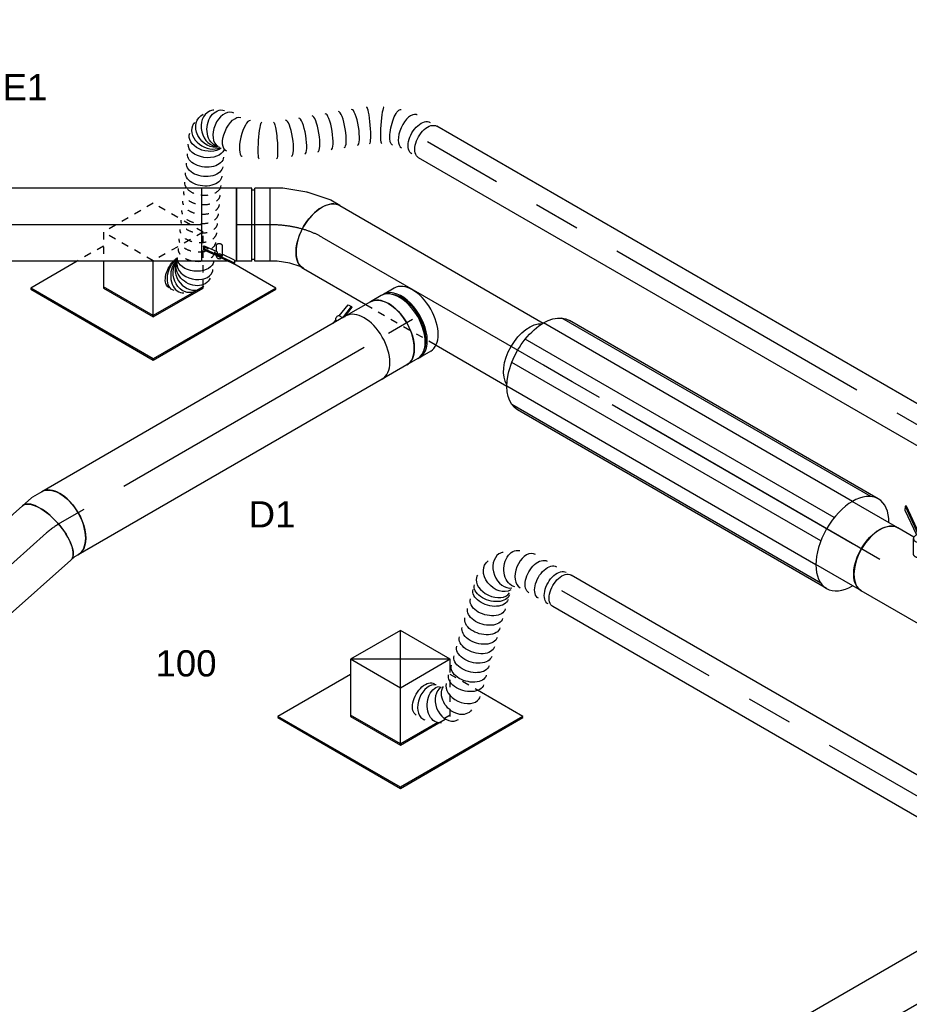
# Model space of a CAD drawing. Extents: x -132501 to 411300, y -42818 to 427495.
# Tile 125 of 256: x -10685 to -7630, y 72980 to 76358. Entities that reach past the tile are written whole.
import ezdxf
from ezdxf.enums import TextEntityAlignment as Align

# ---------------------------------------------------------------- set-up
doc = ezdxf.new("R2010")
doc.units = 0
doc.header["$LTSCALE"] = 50
doc.linetypes.add('CENTER2', pattern=[28.575, 19.05, -3.175, 3.175, -3.175])
doc.linetypes.add('STREEPJES', pattern=[0.1, 0.05, -0.05])
doc.layers.get('0').update_dxf_attribs({"linetype": 'CONTINUOUS'})
for name, color, linetype in [('WL570---_RETOUR', 112, 'CONTINUOUS'), ('WL570---_RETOUR_HL', 8, 'CONTINUOUS'), ('WL570---_RETOUR_RST', 2, 'CONTINUOUS'), ('WL570---_RETOUR_RST_HL', 1, 'CONTINUOUS'), ('WL570---_TOEVOER', 3, 'CONTINUOUS'), ('WL570---_TOEVOER_HL', 8, 'CONTINUOUS'), ('WL570---_TOEVOER_RST', 2, 'CONTINUOUS'), ('WL570---_TOEVOER_RST_HL', 1, 'CONTINUOUS'), ('WM570---_RETOUR_PR', 1, 'CONTINUOUS'), ('WM570---_RETOUR_RST_PR', 1, 'CONTINUOUS'), ('WM570---_TOEVOER_PR', 1, 'CONTINUOUS'), ('WM570---_TOEVOER_RST_PR', 1, 'CONTINUOUS')]:
    doc.layers.add(name, color=color, linetype=linetype)
doc.styles.add('BURO-018', font='ARIAL.TTF', dxfattribs={"height": 63})

# ---------------------------------------------------------------- blocks, each defined once
blk = doc.blocks.new('*U1657')
at = {"color": 0, "ltscale": 10}
for p, q in [((0, 157.5, 2066.67145), (1549.98998, 157.5, 2066.67145)), ((0, -157.5, 2066.67145), (1549.98998, -157.5, 2066.67145))]:
    blk.add_line(p, q, dxfattribs=at)
at = {"color": 0, "ltscale": 10, "extrusion": (4.80741e-17, -2.77556e-17, -1)}
blk.add_ellipse((0, 0, 2066.67145), major_axis=(0, -157.5), ratio=0.5773502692, start_param=0, end_param=3.1415926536, dxfattribs=at)
at = {"color": 0, "ltscale": 10}
for start_param, end_param in [(3.1415926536, 6.2831853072), (2.9490566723, 3.1415926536), (0, 0.1925359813)]:
    blk.add_ellipse((1549.98998, 0, 2066.67145), major_axis=(0, -157.5), ratio=0.5773502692, start_param=start_param, end_param=end_param, dxfattribs=at)
at = {"layer": 'WL570---_TOEVOER_HL', "linetype": 'CENTER2'}
blk.add_line((0, 0, 2066.67145), (1549.98998, 0, 2066.67145), dxfattribs=at)
at = {"layer": 'WM570---_TOEVOER_PR', "color": 1, "style": 'BURO-018'}
blk.add_attdef('POSNR', text='', height=90, dxfattribs=at).set_placement((0, 0), align=Align.MIDDLE)
blk = doc.blocks.new('*U1668')
at = {"color": 0, "ltscale": 10}
for p, q in [((0, 125, 5087.5), (1205.8, 125, 5087.5)), ((0, -125, 5087.5), (1205.8, -125, 5087.5))]:
    blk.add_line(p, q, dxfattribs=at)
blk.add_ellipse((1205.8, 0, 5087.5), major_axis=(0, -125), ratio=0.57735, start_param=3.141593, end_param=6.283185, dxfattribs=at)
at = {"layer": 'WL570---_RETOUR_HL', "linetype": 'CENTER2'}
blk.add_line((0, 0, 5087.5), (1205.8, 0, 5087.5), dxfattribs=at)
at = {"layer": 'WM570---_RETOUR_PR', "color": 1, "style": 'BURO-018'}
blk.add_attdef('POSNR', text='', height=90, dxfattribs=at).set_placement((0, 0), align=Align.MIDDLE)
blk = doc.blocks.new('*U1669')
at = {"color": 2, "ltscale": 10}
for p, q in [((-48.5, 125, 5121.7), (48.5, 125, 5121.7)), ((-48.5, -125, 5121.7), (48.5, -125, 5121.7)), ((15.5, -140.5, 5121.7), (55.5, -125, 5121.7)), ((61, -125.5, 5121.7), (15.8, -143.1, 5121.7)), ((60.7, -125, 5121.7), (68, -137.5, 5121.7)), ((82.3, -125, 5121.7), (85.5, -130.4, 5121.7)), ((99.5, -125, 5121.7), (85.5, -130.4, 5121.7)), ((15.8, -143.1, 5121.7), (15.5, -140.5, 5121.7)), ((22.6, -154.8, 5121.7), (15.8, -143.1, 5121.7)), ((67.8, -137.3, 5121.7), (22.6, -154.8, 5121.7))]:
    blk.add_line(p, q, dxfattribs=at)
at = {"color": 2, "ltscale": 10, "extrusion": (2.03185e-17, -7.58296e-17, -1)}
for centre, major_axis, start_param in [((-48.5, 0, 5121.7), (0, -125), 0), ((76.5, -132.6, 5121.7), (8.57, 4.95), 0.474003)]:
    blk.add_ellipse(centre, major_axis=major_axis, ratio=0.57735, start_param=start_param, end_param=3.141593, dxfattribs=at)
at = {"color": 2, "ltscale": 10}
blk.add_ellipse((48.5, 0, 5121.7), major_axis=(0, -125), ratio=0.57735, start_param=3.141593, end_param=6.283185, dxfattribs=at)
at = {"layer": 'WL570---_RETOUR', "color": 1, "style": 'BURO-018'}
blk.add_attdef('I', text='', height=90, dxfattribs=at).set_placement((0, 0), align=Align.MIDDLE)
at = {"layer": 'WM570---_RETOUR_PR', "color": 1, "style": 'BURO-018'}
blk.add_attdef('POSNR', text='', height=90, dxfattribs=at).set_placement((0, 0), align=Align.MIDDLE)
blk = doc.blocks.new('*U1670')
at = {"color": 0, "ltscale": 10}
for p, q in [((-47.4, 125, 5189.5), (-4.1, 125, 5189.5)), ((4.1, 125, 5189.5), (47.4, 125, 5189.5)), ((-47.4, -125, 5189.5), (-4.1, -125, 5189.5)), ((4.1, -125, 5189.5), (47.4, -125, 5189.5))]:
    blk.add_line(p, q, dxfattribs=at)
for centre, major_axis, start_param, end_param in [((-47.4, 0, 5189.5), (0, -125), 3.141593, 6.283185), ((-4.1, 0, 5189.5), (0, -125), 3.141593, 6.339784), ((-4.1, 0, 5189.5), (0, -118.8), 3.5466, 5.878177), ((4.1, 0, 5189.5), (0, -125), 3.141593, 6.283185), ((47.4, 0, 5189.5), (0, -125), 3.141593, 6.283185), ((-4.1, 0, 5189.5), (0, -125), 3.084994, 3.138451)]:
    blk.add_ellipse(centre, major_axis=major_axis, ratio=0.57735, start_param=start_param, end_param=end_param, dxfattribs=at)
at = {"layer": 'WL570---_RETOUR_HL', "linetype": 'CENTER2'}
blk.add_line((-47.4, 0, 5189.5), (47.4, 0, 5189.5), dxfattribs=at)
at = {"layer": 'WM570---_RETOUR_PR', "color": 1, "style": 'BURO-018'}
blk.add_attdef('POSNR', text='', height=90, dxfattribs=at).set_placement((0, 0), align=Align.MIDDLE)
blk = doc.blocks.new('*U1671')
at = {"color": 0, "ltscale": 10}
for p, q in [((0, 125, 5623.3), (806.1, 125, 5623.3)), ((0, -125, 5623.3), (246.3, -125, 5623.3)), ((525.1, -125, 5623.3), (806.1, -125, 5623.3))]:
    blk.add_line(p, q, dxfattribs=at)
at = {"color": 8, "linetype": 'STREEPJES', "ltscale": 10}
blk.add_line((246.3, -125, 5623.3), (525.1, -125, 5623.3), dxfattribs=at)
at = {"color": 0, "ltscale": 10, "extrusion": (-2.03185e-17, -1.17309e-17, -1)}
blk.add_ellipse((0, 0, 5623.3), major_axis=(0, -125), ratio=0.57735, start_param=0, end_param=3.141593, dxfattribs=at)
at = {"layer": 'WL570---_RETOUR_HL', "linetype": 'CENTER2'}
blk.add_line((0, 0, 5623.3), (879.7, 0, 5623.3), dxfattribs=at)
at = {"layer": 'WM570---_RETOUR_PR', "color": 1, "style": 'BURO-018'}
blk.add_attdef('POSNR', text='', height=90, dxfattribs=at).set_placement((0, 0), align=Align.MIDDLE)
blk = doc.blocks.new('*U1672')
at = {"color": 0, "ltscale": 10}
for p, q in [((-34.2, 132.4, 5683.1), (7, 148.4, 5683.1)), ((7, 148.4, 5683.1), (27.2, 160.1, 5683.1)), ((27.2, 160.1, 5683.1), (152.2, -56.5, 5683.1)), ((-84.6, 125, 5683.1), (-70.4, 125, 5683.1)), ((-70.4, 125, 5683.1), (-34.2, 132.4, 5683.1)), ((115.5, -77.7, 5683.1), (152.2, -56.5, 5683.1)), ((37.6, -107.9, 5683.1), (115.3, -77.8, 5683.1)), ((115.3, -77.8, 5683.1), (115.5, -77.7, 5683.1)), ((-84.6, -125, 5683.1), (-48.2, -125, 5683.1)), ((-42, -124.4, 5683.1), (35.6, -108.5, 5683.1))]:
    blk.add_line(p, q, dxfattribs=at)
for centre, major_axis, ratio, start_param, end_param in [((-84.6, 0, 5683.1), (0, 125), 0.57735, 3.141593, 6.283185), ((-57.7, 0, 5683.1), (12.6, -124.8), 0.497511, 6.232846, 6.333525)]:
    blk.add_ellipse(centre, major_axis=major_axis, ratio=ratio, start_param=start_param, end_param=end_param, dxfattribs=at)
at = {"color": 0, "ltscale": 10, "extrusion": (-4.16334e-17, 1.0416e-16, -1)}
blk.add_ellipse((1.2, 12.1, 5683.1), major_axis=(-35.4, 120.3), ratio=0.313149, start_param=3.11519, end_param=3.167995, dxfattribs=at)
at = {"layer": 'WL570---_RETOUR_HL', "linetype": 'CENTER2'}
blk.add_ellipse((17.5, 176.9, 5683.1), major_axis=(-216.6, -125.1), ratio=0.57735, start_param=0.785398, end_param=1.570796, dxfattribs=at)
at = {"layer": 'WM570---_RETOUR_PR', "color": 1, "style": 'BURO-018'}
blk.add_attdef('POSNR', text='', height=90, dxfattribs=at).set_placement((0, 0), align=Align.MIDDLE)
blk = doc.blocks.new('*U1833')
at = {"color": 0, "ltscale": 10, "extrusion": (-1.04048e-16, 6.81256e-17, -1)}
for centre, major_axis, ratio, start_param, end_param in [((165.8, 546.5, 3906.9), (-29.4, 55.7), 0.728224, 6.145523, 9.287116), ((220, 557, 3906.9), (0, 62.5), 0.57735, 0, 3.141593), ((126.2, 498.3, 3906.9), (60.7, -17.1), 0.744295, 2.99312, 6.134713), ((132.4, 428.7, 3906.9), (-60.6, -15.1), 0.616821, 0, 3.141593), ((140.5, 395.9, 3906.9), (-60.6, -15.1), 0.616821, 0, 3.141593), ((148.7, 363, 3906.9), (-60.6, -15.1), 0.616821, 0, 3.141593), ((156.9, 330.2, 3906.9), (-60.6, -15.1), 0.616821, 0, 3.141593), ((165.1, 297.4, 3906.9), (-60.6, -15.1), 0.616821, 0, 3.141593), ((173.2, 264.6, 3906.9), (-60.6, -15.1), 0.616821, 0, 3.141593), ((181.4, 231.7, 3906.9), (-60.6, -15.1), 0.616821, 0, 3.141593), ((189.6, 198.9, 3906.9), (-60.6, -15.1), 0.616821, 0, 3.141593), ((197.8, 166.1, 3906.9), (-60.6, -15.1), 0.616821, 0, 3.141593), ((205.9, 133.2, 3906.9), (-60.6, -15.1), 0.616821, 0, 3.141593), ((210, 116.8, 3906.9), (-60.6, -15.1), 0.616821, 0, 3.141593), ((212.2, 61.3, 3906.9), (-60.7, 17.1), 0.744295, 0.148473, 3.290065), ((170.9, 10.9, 3906.9), (29.4, -55.7), 0.728224, 3.279255, 6.420848), ((0, 0, 3906.9), (0, 62.5), 0.57735, 0, 3.141593), ((19, 0, 3906.9), (0, 62.5), 0.57735, 0, 3.141593), ((57.1, 0, 3906.9), (0, 62.5), 0.57735, 0, 3.141593), ((95.2, 0, 3906.9), (0, 62.5), 0.57735, 0, 3.141593)]:
    blk.add_ellipse(centre, major_axis=major_axis, ratio=ratio, start_param=start_param, end_param=end_param, dxfattribs=at)
at = {"color": 0, "ltscale": 10}
for centre, major_axis, ratio, start_param, end_param in [((199.8, 557, 3906.9), (-9.3, 62.2), 0.639378, 6.18779, 6.37858), ((199.8, 557, 3906.9), (-9.3, 62.2), 0.639378, 3.236988, 6.18779), ((140.6, 526.5, 3906.9), (48.9, -39.9), 0.763401, 0.163305, 2.978288), ((140.6, 526.5, 3906.9), (48.9, -39.9), 0.763401, 2.978288, 3.304897), ((123.6, 464, 3906.9), (-62.7, -5.3), 0.67108, 3.249468, 6.17531), ((123.6, 464, 3906.9), (-62.7, -5.3), 0.67108, 6.17531, 6.39106), ((214.9, 97.1, 3906.9), (62.7, 5.3), 0.67108, 0.107875, 3.033718), ((214.9, 97.1, 3906.9), (62.7, 5.3), 0.67108, 6.17531, 6.39106), ((197.2, 31.8, 3906.9), (-48.9, 39.9), 0.763401, 3.304897, 6.119881), ((135.3, 0, 3906.9), (9.3, -62.2), 0.639378, 0.095395, 3.046198), ((197.2, 31.8, 3906.9), (-48.9, 39.9), 0.763401, 2.978288, 3.304897), ((135.3, 0, 3906.9), (9.3, -62.2), 0.639378, 6.18779, 6.37858)]:
    blk.add_ellipse(centre, major_axis=major_axis, ratio=ratio, start_param=start_param, end_param=end_param, dxfattribs=at)
at = {"layer": 'WM570---_TOEVOER_PR', "color": 1, "style": 'BURO-018'}
blk.add_attdef('POSNR', text='', height=90, dxfattribs=at).set_placement((0, 0), align=Align.MIDDLE)
blk = doc.blocks.new('*U1834')
at = {"color": 0, "ltscale": 10}
for p, q in [((0, 62.5, 2483.5), (2013, 62.5, 2483.5)), ((0, -62.5, 2483.5), (2013, -62.5, 2483.5))]:
    blk.add_line(p, q, dxfattribs=at)
at = {"color": 0, "ltscale": 10, "extrusion": (-3.46587e-17, 1.08187e-16, -1)}
blk.add_ellipse((2013, 0, 2483.5), major_axis=(0, 62.5), ratio=0.57735, start_param=0, end_param=3.141593, dxfattribs=at)
at = {"layer": 'WL570---_TOEVOER_HL', "linetype": 'CENTER2'}
blk.add_line((0, 0, 2483.5), (2013, 0, 2483.5), dxfattribs=at)
at = {"layer": 'WM570---_TOEVOER_PR', "color": 1, "style": 'BURO-018'}
blk.add_attdef('POSNR', text='', height=90, dxfattribs=at).set_placement((0, 0), align=Align.MIDDLE)
blk = doc.blocks.new('*U1839')
at = {"color": 8, "linetype": 'STREEPJES', "ltscale": 10}
blk.add_line((540.9, 784.8, 6085), (540.6, 782.8, 6085), dxfattribs=at)
at = {"color": 0, "ltscale": 10}
for p, q in [((527.6, 361, 6085), (526.6, 360.7, 6085)), ((241.3, 1, 6085), (241.4, 1.1, 6085)), ((189.7, -29.2, 6085), (189.8, -29.2, 6085))]:
    blk.add_line(p, q, dxfattribs=at)
at = {"color": 0, "ltscale": 10, "extrusion": (-4.16334e-17, 1.0416e-16, -1)}
for centre, major_axis, ratio, start_param, end_param in [((509.7, 815.2, 6085), (-7.6, 62.3), 0.642798, 6.205267, 8.363307), ((484.8, 805, 6085), (-43.3, 45.7), 0.799098, 6.123878, 8.862585), ((518.1, 815.2, 6085), (0, 62.5), 0.57735, 0, 1.973157), ((475.6, 783.4, 6085), (62.9, -1.3), 0.772957, 3.003821, 6.145414), ((487.8, 747.8, 6085), (-56.8, -26), 0.634854, 0, 2.856449), ((501.4, 718.2, 6085), (-56.8, -26), 0.634854, 1.103278, 1.741833), ((596.4, 510.5, 6085), (-56.8, -26), 0.634854, 2.602614, 3.141593), ((609.9, 480.9, 6085), (-56.8, -26), 0.634854, 0, 3.141593), ((596.4, 510.5, 6085), (-56.8, -26), 0.634854, 0, 0.242497), ((623.5, 451.2, 6085), (-56.8, -26), 0.634854, 0, 3.141593), ((637.1, 421.6, 6085), (-56.8, -26), 0.634854, 0, 3.141593), ((650.6, 391.9, 6085), (-56.8, -26), 0.634854, 0.173367, 3.141593), ((661.6, 367.9, 6085), (60.1, 18.1), 0.691289, 3.654381, 6.377542), ((589.7, 310, 6085), (-6.4, 62.4), 0.496377, 6.232346, 9.373938), ((661.3, 335.4, 6085), (-57.8, 24.9), 0.808943, 0.287477, 3.310612), ((638.8, 314.5, 6085), (24.5, -57.9), 0.743294, 3.260374, 6.401967), ((499.4, 282.8, 6085), (27.4, -56.4), 0.099667, 3.133836, 6.275428), ((456.2, 257.5, 6085), (-35.8, 51.5), 0.116957, 3.15073, 6.292323), ((116.8, 9.3, 6085), (-17.9, 60.1), 0.309141, 0.026349, 3.167942), ((0, 0, 6085), (0, 62.5), 0.57735, 0, 3.141593), ((25.8, 0, 6085), (0, 62.5), 0.57735, 0, 3.141593)]:
    blk.add_ellipse(centre, major_axis=major_axis, ratio=ratio, start_param=start_param, end_param=end_param, dxfattribs=at)
at = {"color": 0, "ltscale": 10}
for centre, major_axis, ratio, start_param, end_param in [((478, 795.3, 6085), (-57.8, 24.9), 0.808943, 3.446977, 6.114166), ((495.6, 811.7, 6085), (-24.5, 57.9), 0.743294, 6.164404, 6.401967), ((495.6, 811.7, 6085), (-24.5, 57.9), 0.743294, 3.978725, 6.164404), ((477.7, 769.8, 6085), (-60.1, -18.1), 0.691289, 3.235949, 6.188829), ((478, 795.3, 6085), (-57.8, 24.9), 0.808943, 6.114166, 6.452205), ((477.7, 769.8, 6085), (-60.1, -18.1), 0.691289, 6.188829, 6.377542), ((664.3, 350.7, 6085), (62.9, -1.3), 0.772957, 0.137772, 2.701737), ((652.6, 323.1, 6085), (-43.3, 45.7), 0.799098, 3.3009, 6.123878), ((620.8, 310, 6085), (7.6, -62.3), 0.642798, 0.077918, 3.063674), ((545, 300.7, 6085), (-17.9, 60.1), 0.309141, 3.167942, 6.256836), ((664.3, 350.7, 6085), (62.9, -1.3), 0.772957, 6.145414, 6.420957), ((419.6, 227.6, 6085), (39.6, -48.4), 0.222505, 3.141593, 6.283185), ((652.6, 323.1, 6085), (-43.3, 45.7), 0.799098, 2.982285, 3.3009), ((384.1, 198.6, 6085), (39.6, -48.4), 0.222505, 3.141593, 6.283185), ((620.8, 310, 6085), (7.6, -62.3), 0.642798, 6.205267, 6.361103), ((348.6, 169.5, 6085), (39.6, -48.4), 0.222505, 3.141593, 6.283185), ((313.1, 140.5, 6085), (39.6, -48.4), 0.222505, 3.141593, 6.283185), ((277.6, 111.5, 6085), (39.6, -48.4), 0.222505, 3.141593, 6.283185), ((205.5, 52.5, 6085), (-35.8, 51.5), 0.116957, 0.009132, 3.132455), ((242.2, 82.4, 6085), (39.6, -48.4), 0.222505, 3.141593, 6.283185), ((162.3, 27.2, 6085), (27.4, -56.4), 0.099667, 0.007757, 3.133836), ((72, 0, 6085), (6.4, -62.4), 0.496377, 0.05084, 3.090753), ((72, 0, 6085), (6.4, -62.4), 0.496377, 6.232346, 6.334025)]:
    blk.add_ellipse(centre, major_axis=major_axis, ratio=ratio, start_param=start_param, end_param=end_param, dxfattribs=at)
at = {"color": 8, "linetype": 'STREEPJES', "ltscale": 10, "extrusion": (-4.16334e-17, 1.0416e-16, -1)}
for centre, major_axis, ratio, start_param, end_param in [((487.8, 747.8, 6085), (-56.8, -26), 0.634854, 2.856449, 3.141593), ((509.7, 815.2, 6085), (-7.6, 62.3), 0.642798, 2.080121, 2.336773), ((518.1, 815.2, 6085), (0, 62.5), 0.57735, 1.973157, 2.305149), ((501.4, 718.2, 6085), (-56.8, -26), 0.634854, 1.741833, 3.141593), ((501.4, 718.2, 6085), (-56.8, -26), 0.634854, 0, 1.103278), ((515, 688.5, 6085), (-56.8, -26), 0.634854, 0, 3.141593), ((528.5, 658.8, 6085), (-56.8, -26), 0.634854, 0, 3.141593), ((542.1, 629.2, 6085), (-56.8, -26), 0.634854, 0, 3.141593), ((555.7, 599.5, 6085), (-56.8, -26), 0.634854, 0, 3.141593), ((569.2, 569.9, 6085), (-56.8, -26), 0.634854, 0, 3.141593), ((582.8, 540.2, 6085), (-56.8, -26), 0.634854, 0, 3.141593), ((596.4, 510.5, 6085), (-56.8, -26), 0.634854, 0.242497, 2.602614)]:
    blk.add_ellipse(centre, major_axis=major_axis, ratio=ratio, start_param=start_param, end_param=end_param, dxfattribs=at)
at = {"color": 8, "linetype": 'STREEPJES', "ltscale": 10}
blk.add_ellipse((495.6, 811.7, 6085), major_axis=(-24.5, 57.9), ratio=0.743294, start_param=3.844151, end_param=3.978725, dxfattribs=at)
at = {"layer": 'WM570---_RETOUR_PR', "color": 1, "style": 'BURO-018'}
blk.add_attdef('POSNR', text='', height=90, dxfattribs=at).set_placement((0, 0), align=Align.MIDDLE)
blk = doc.blocks.new('*U1840')
at = {"color": 0, "ltscale": 10}
for p, q in [((6.2, 62.5, 3871), (3131, 62.5, 3871)), ((0, -62.5, 3871), (3131, -62.5, 3871))]:
    blk.add_line(p, q, dxfattribs=at)
blk.add_ellipse((0, 0, 3871), major_axis=(0, 62.5), ratio=0.57735, start_param=3.141593, end_param=6.123637, dxfattribs=at)
at = {"color": 0, "ltscale": 10, "extrusion": (-4.16334e-17, 1.0416e-16, -1)}
blk.add_ellipse((3131, 0, 3871), major_axis=(0, 62.5), ratio=0.57735, start_param=0, end_param=3.141593, dxfattribs=at)
at = {"layer": 'WL570---_RETOUR_HL', "linetype": 'CENTER2'}
blk.add_line((0, 0, 3871), (3131, 0, 3871), dxfattribs=at)
at = {"layer": 'WM570---_RETOUR_PR', "color": 1, "style": 'BURO-018'}
blk.add_attdef('POSNR', text='', height=90, dxfattribs=at).set_placement((0, 0), align=Align.MIDDLE)
blk = doc.blocks.new('*U1898')
at = {"color": 0, "ltscale": 10}
for p, q in [((0, 125, 5683.1), (1131.5, 125, 5683.1)), ((1131.5, 125, 5683.1), (1131.5, -125, 5683.1)), ((0, -125, 5683.1), (1131.5, -125, 5683.1))]:
    blk.add_line(p, q, dxfattribs=at)
at = {"layer": 'WL570---_RETOUR_HL', "linetype": 'CENTER2'}
blk.add_line((0, 0, 5683.1), (1131.5, 0, 5683.1), dxfattribs=at)
at = {"layer": 'WM570---_RETOUR_PR', "color": 1, "style": 'BURO-018'}
blk.add_attdef('POSNR', text='', height=90, dxfattribs=at).set_placement((0, 0), align=Align.MIDDLE)
blk = doc.blocks.new('*U1899')
at = {"color": 2, "ltscale": 10}
for p, q in [((-59.3, 125, 5683.1), (-52.4, 125, 5683.1)), ((-59.3, -125, 5683.1), (-59.3, 125, 5683.1)), ((-52.4, 131, 5683.1), (-50.4, 134, 5683.1)), ((7.3, 102.8, 5683.1), (-52.4, 131, 5683.1)), ((-52.4, 121.4, 5683.1), (-52.4, 131, 5683.1)), ((-52.4, 121.4, 5683.1), (-9.9, 101.3, 5683.1)), ((9.4, 105.8, 5683.1), (-50.4, 134, 5683.1)), ((-31.4, 125, 5683.1), (59.4, 125, 5683.1)), ((-9.9, 72.2, 5683.1), (-9.9, 108.3, 5683.1)), ((9.4, 105.8, 5683.1), (7.3, 102.8, 5683.1)), ((7.3, 93.2, 5683.1), (7.3, 102.8, 5683.1)), ((8.2, 102.4, 5683.1), (7.3, 102.8, 5683.1)), ((50.4, 82.6, 5683.1), (8.2, 102.4, 5683.1)), ((52.4, 85.5, 5683.1), (9.4, 105.8, 5683.1)), ((9.9, 105.6, 5683.1), (9.9, 108.3, 5683.1)), ((59.4, 125, 5683.1), (59.4, -125, 5683.1)), ((7.3, 93.2, 5683.1), (50.4, 72.9, 5683.1)), ((9.9, 71.3, 5683.1), (9.9, 92, 5683.1)), ((50.4, 82.6, 5683.1), (52.4, 85.5, 5683.1)), ((50.4, 72.9, 5683.1), (50.4, 82.6, 5683.1)), ((52.4, 75.9, 5683.1), (50.4, 72.9, 5683.1)), ((52.4, 85.5, 5683.1), (52.4, 75.9, 5683.1)), ((-59.3, -125, 5683.1), (59.4, -125, 5683.1))]:
    blk.add_line(p, q, dxfattribs=at)
for start_param, end_param in [(0, 3.141593), (3.141593, 6.283185)]:
    blk.add_ellipse((0, 108.3, 5683.1), major_axis=(9.89, 0), ratio=0.816497, start_param=start_param, end_param=end_param, dxfattribs=at)
blk.add_spline([(9.8, 71.3, 5683.1), (9.7, 70.5, 5683.1), (9.4, 69.7, 5683.1), (9.1, 68.9, 5683.1), (8.6, 68.2, 5683.1), (8.1, 67.5, 5683.1), (7.5, 66.8, 5683.1), (6.8, 66.2, 5683.1), (6.1, 65.6, 5683.1), (5.2, 65.2, 5683.1), (4.4, 64.7, 5683.1), (3.4, 64.4, 5683.1), (2.5, 64.1, 5683.1), (1.5, 64, 5683.1), (0.5, 63.9, 5683.1), (-0.5, 63.9, 5683.1), (-1.5, 64, 5683.1), (-2.5, 64.1, 5683.1), (-3.4, 64.4, 5683.1), (-4.4, 64.7, 5683.1), (-5.2, 65.2, 5683.1), (-6.1, 65.6, 5683.1), (-6.8, 66.2, 5683.1), (-7.5, 66.8, 5683.1), (-8.1, 67.5, 5683.1), (-8.6, 68.2, 5683.1), (-9.1, 68.9, 5683.1), (-9.4, 69.7, 5683.1), (-9.7, 70.5, 5683.1), (-9.8, 71.3, 5683.1), (-9.9, 72.2, 5683.1)], degree=3, dxfattribs=at)
at = {"layer": 'WL570---_RETOUR', "color": 1, "style": 'BURO-018'}
blk.add_attdef('I', text='', height=90, dxfattribs=at).set_placement((0, 0), align=Align.MIDDLE)
at = {"layer": 'WM570---_RETOUR_PR', "color": 1, "style": 'BURO-018'}
blk.add_attdef('POSNR', text='', height=90, dxfattribs=at).set_placement((0, 0), align=Align.MIDDLE)
blk = doc.blocks.new('*U1900')
at = {"color": 0, "ltscale": 10}
for p, q in [((-58, 125, 5683.13), (-5, 125, 5683.13)), ((-58, 125, 5683.13), (-58, -125, 5683.13)), ((-5, 125, 5683.13), (-5, -125, 5683.13)), ((-5, 118.75, 5683.13), (5, 118.75, 5683.13)), ((5, 125, 5683.13), (58, 125, 5683.13)), ((5, 125, 5683.13), (5, -125, 5683.13)), ((58, 125, 5683.13), (58, -125, 5683.13)), ((-58, -125, 5683.13), (-5, -125, 5683.13)), ((-5, -118.75, 5683.13), (5, -118.75, 5683.13)), ((5, -125, 5683.13), (58, -125, 5683.13))]:
    blk.add_line(p, q, dxfattribs=at)
at = {"layer": 'WL570---_RETOUR_HL', "linetype": 'CENTER2'}
blk.add_line((-58, 0, 5683.13), (58, 0, 5683.13), dxfattribs=at)
at = {"layer": 'WM570---_RETOUR_PR', "color": 1, "style": 'BURO-018'}
blk.add_attdef('POSNR', text='', height=90, dxfattribs=at).set_placement((0, 0), align=Align.MIDDLE)
blk = doc.blocks.new('*U1901')
at = {"color": 2, "ltscale": 10}
for p, q in [((-612.4, 177.5, 4568.8), (612.4, 177.5, 4568.8)), ((-585.8, 171.5, 4568.8), (638.9, 171.5, 4568.8)), ((-539.9, 125.5, 4568.8), (684.8, 125.5, 4568.8)), ((-513.4, 45.9, 4568.8), (711.4, 45.9, 4568.8)), ((-513.4, -45.9, 4568.8), (711.4, -45.9, 4568.8)), ((-539.9, -125.5, 4568.8), (684.8, -125.5, 4568.8)), ((-612.4, -177.5, 4568.8), (612.4, -177.5, 4568.8)), ((-585.8, -171.5, 4568.8), (638.9, -171.5, 4568.8))]:
    blk.add_line(p, q, dxfattribs=at)
for start_param, end_param in [(0, 0.789465), (3.141593, 6.283185), (2.352128, 3.141593)]:
    blk.add_ellipse((-612.4, 0, 4568.8), major_axis=(0, 177.5), ratio=0.57735, start_param=start_param, end_param=end_param, dxfattribs=at)
at = {"color": 2, "ltscale": 10, "extrusion": (-4.16334e-17, 1.0416e-16, -1)}
blk.add_ellipse((612.4, 0, 4568.8), major_axis=(0, 177.5), ratio=0.57735, start_param=0, end_param=3.141593, dxfattribs=at)
at = {"layer": 'WL570---_RETOUR_HL', "linetype": 'CENTER2'}
blk.add_line((-612.4, 0, 4568.8), (612.4, 0, 4568.8), dxfattribs=at)
at = {"layer": 'WM570---_RETOUR_PR', "color": 1, "style": 'BURO-018'}
blk.add_attdef('POSNR', text='', height=90, dxfattribs=at).set_placement((0, 0), align=Align.MIDDLE)
blk = doc.blocks.new('*U1910')
at = {"color": 8, "linetype": 'STREEPJES', "ltscale": 10}
for p, q in [((-100.2, 168.6, 6766.9), (-150.1, 82.2, 6766.9)), ((97.4, 168.6, 6766.9), (-100.2, 168.6, 6766.9)), ((-1.4, -2.5, 6766.9), (-100.2, 168.6, 6766.9)), ((196.2, -2.5, 6766.9), (97.4, 168.6, 6766.9)), ((-124.1, 127.3, 6766.9), (-228.1, 127.3, 6766.9)), ((-1.9, -3.3, 6766.9), (-1.4, -2.5, 6766.9)), ((196.2, -2.5, 6766.9), (-1.4, -2.5, 6766.9)), ((102.1, -165.4, 6766.9), (196.2, -2.5, 6766.9)), ((233.2, -149.4, 6766.9), (172.3, -43.8, 6766.9)), ((102.3, -165.1, 6766.9), (76.8, -165.1, 6766.9))]:
    blk.add_line(p, q, dxfattribs=at)
at = {"color": 0, "ltscale": 10}
for p, q in [((-412.3, 127.3, 6766.9), (-414.4, 123.7, 6766.9)), ((-414.4, 123.7, 6766.9), (-171.5, -297, 6766.9)), ((-228.1, 127.3, 6766.9), (-412.3, 127.3, 6766.9)), ((-169.4, -293.4, 6766.9), (-412.3, 127.3, 6766.9)), ((-150.1, 82.2, 6766.9), (-196.2, 2.5, 6766.9)), ((-196.2, 2.5, 6766.9), (-97.4, -168.6, 6766.9)), ((-95.3, -165.1, 6766.9), (-194.1, 6, 6766.9)), ((-97.4, -168.6, 6766.9), (-1.9, -3.3, 6766.9)), ((-97.4, -168.6, 6766.9), (100.2, -168.6, 6766.9)), ((76.8, -165.1, 6766.9), (-95.3, -165.1, 6766.9)), ((100.2, -168.6, 6766.9), (102.1, -165.4, 6766.9)), ((316.4, -293.4, 6766.9), (233.2, -149.4, 6766.9)), ((-171.5, -297, 6766.9), (-169.4, -293.4, 6766.9)), ((-171.5, -297, 6766.9), (314.4, -297, 6766.9)), ((316.4, -293.4, 6766.9), (-169.4, -293.4, 6766.9)), ((314.4, -297, 6766.9), (316.4, -293.4, 6766.9))]:
    blk.add_line(p, q, dxfattribs=at)
at = {"layer": 'WL570---_RETOUR_RST_HL', "linetype": 'CENTER2'}
blk.add_circle((0, 0, 6766.9), 0.075, dxfattribs=at)
at = {"layer": 'WL570---_RETOUR_RST', "color": 1, "style": 'BURO-018'}
for tag in ['MC', 'Q']:
    blk.add_attdef(tag, text='', height=90, dxfattribs=at).set_placement((0, 0), align=Align.MIDDLE)
at = {"layer": 'WM570---_RETOUR_RST_PR', "color": 1, "style": 'BURO-018'}
blk.add_attdef('POSNR', text='', height=90, dxfattribs=at).set_placement((0, 0), align=Align.MIDDLE)
blk = doc.blocks.new('*U1911')
at = {"color": 0, "ltscale": 10}
for p, q in [((-99.2, 170.4, 4687.1), (-197.2, 0.7, 4687.1)), ((98.4, 170.4, 4687.1), (-99.2, 170.4, 4687.1)), ((-0.4, -0.7, 4687.1), (-99.2, 170.4, 4687.1)), ((197.2, -0.7, 4687.1), (-99.2, 170.4, 4687.1)), ((-0.4, -0.7, 4687.1), (98.4, 170.4, 4687.1)), ((197.2, -0.7, 4687.1), (98.4, 170.4, 4687.1)), ((-413.4, 125.5, 4687.1), (-415.4, 122, 4687.1)), ((-415.4, 122, 4687.1), (-172.5, -298.8, 4687.1)), ((-125.1, 125.5, 4687.1), (-413.4, 125.5, 4687.1)), ((-170.4, -295.2, 4687.1), (-413.4, 125.5, 4687.1)), ((-197.2, 0.7, 4687.1), (-98.4, -170.4, 4687.1)), ((-96.3, -166.9, 4687.1), (-195.1, 4.2, 4687.1)), ((-98.4, -170.4, 4687.1), (-0.4, -0.7, 4687.1)), ((197.2, -0.7, 4687.1), (-0.4, -0.7, 4687.1)), ((180.4, -29.7, 4687.1), (197.2, -0.7, 4687.1)), ((50.3, -166.9, 4687.1), (-96.3, -166.9, 4687.1)), ((315.4, -295.2, 4687.1), (233.1, -152.6, 4687.1)), ((-98.4, -170.4, 4687.1), (54.4, -170.4, 4687.1)), ((-172.5, -298.8, 4687.1), (-170.4, -295.2, 4687.1)), ((-172.5, -298.8, 4687.1), (313.3, -298.8, 4687.1)), ((315.4, -295.2, 4687.1), (-170.4, -295.2, 4687.1)), ((313.3, -298.8, 4687.1), (315.4, -295.2, 4687.1))]:
    blk.add_line(p, q, dxfattribs=at)
at = {"color": 8, "linetype": 'STREEPJES', "ltscale": 10}
for p, q in [((99.2, -170.4, 4687.1), (180.4, -29.7, 4687.1)), ((233.1, -152.6, 4687.1), (171.3, -45.6, 4687.1)), ((101.2, -166.9, 4687.1), (50.3, -166.9, 4687.1)), ((54.4, -170.4, 4687.1), (99.2, -170.4, 4687.1))]:
    blk.add_line(p, q, dxfattribs=at)
at = {"layer": 'WL570---_TOEVOER_RST_HL', "linetype": 'CENTER2'}
blk.add_circle((0, 0, 4687.1), 0.075, dxfattribs=at)
at = {"layer": 'WL570---_TOEVOER_RST', "color": 1, "style": 'BURO-018'}
for tag in ['MC', 'Q']:
    blk.add_attdef(tag, text='', height=90, dxfattribs=at).set_placement((0, 0), align=Align.MIDDLE)
at = {"layer": 'WM570---_TOEVOER_RST_PR', "color": 1, "style": 'BURO-018'}
blk.add_attdef('POSNR', text='', height=90, dxfattribs=at).set_placement((0, 0), align=Align.MIDDLE)
blk = doc.blocks.new('*U1929')
at = {"color": 2, "ltscale": 10}
for p, q in [((-156.3, 125, 3944.5), (163.3, 125, 3944.5)), ((-29.3, -48.8, 3944.5), (-32.4, -51.4, 3944.5)), ((-32.4, -51.4, 3944.5), (-25.6, -63.1, 3944.5)), ((58.8, -110.7, 3944.5), (-29.3, -48.8, 3944.5)), ((-22.5, -60.6, 3944.5), (-29.3, -48.8, 3944.5)), ((-25.6, -63.1, 3944.5), (-22.5, -60.6, 3944.5)), ((62.4, -125.1, 3944.5), (-25.6, -63.1, 3944.5)), ((65.1, -122.1, 3944.5), (-22.5, -60.6, 3944.5)), ((72.2, -75, 3944.5), (98.2, -120.1, 3944.5)), ((-156.3, -125, 3944.5), (43.3, -125, 3944.5)), ((30.3, -102.5, 3944.5), (43.3, -125, 3944.5)), ((43.3, -125, 3944.5), (54.9, -145.1, 3944.5)), ((58.8, -110.7, 3944.5), (65.6, -122.5, 3944.5)), ((62.4, -125.1, 3944.5), (65.6, -122.5, 3944.5)), ((175.6, -204.6, 3944.5), (62.4, -125.1, 3944.5)), ((65.6, -122.5, 3944.5), (65.1, -122.1, 3944.5)), ((178.7, -202, 3944.5), (65.6, -122.5, 3944.5)), ((99.4, -125, 3944.5), (163.3, -125, 3944.5)), ((171.9, -190.2, 3944.5), (94.7, -135.9, 3944.5)), ((178.7, -202, 3944.5), (171.9, -190.2, 3944.5)), ((175.6, -204.6, 3944.5), (178.7, -202, 3944.5))]:
    blk.add_line(p, q, dxfattribs=at)
for centre, major_axis, start_param, end_param in [((-163.3, 0, 3944.5), (0, 125), 3.334129, 6.090649), ((76.5, -132.6, 3944.5), (-21.7, -12.5), 3.141593, 6.283185), ((76.5, -132.6, 3944.5), (-21.7, -12.5), 0, 3.141593)]:
    blk.add_ellipse(centre, major_axis=major_axis, ratio=0.57735, start_param=start_param, end_param=end_param, dxfattribs=at)
at = {"color": 2, "ltscale": 10, "extrusion": (-4.16334e-17, 1.0416e-16, -1)}
blk.add_ellipse((163.3, 0, 3944.5), major_axis=(0, 125), ratio=0.57735, start_param=0, end_param=3.141593, dxfattribs=at)
at = {"color": 2, "ltscale": 10}
blk.add_spline([(29.7, -90.2, 3944.5), (29.9, -89.7, 3944.5), (30.9, -87.9, 3944.5), (32.1, -86.1, 3944.5), (33.4, -84.3, 3944.5), (34.9, -82.5, 3944.5), (36.6, -80.7, 3944.5), (38.4, -79, 3944.5), (40.3, -77.3, 3944.5), (42.3, -75.7, 3944.5), (44.4, -74.3, 3944.5), (46.5, -73, 3944.5), (48.7, -71.8, 3944.5), (50.9, -70.9, 3944.5), (53.2, -70.1, 3944.5), (55.4, -69.5, 3944.5), (57.6, -69.1, 3944.5), (59.7, -68.9, 3944.5), (61.7, -69, 3944.5), (63.7, -69.3, 3944.5), (65.5, -69.7, 3944.5), (67.2, -70.4, 3944.5), (68.7, -71.3, 3944.5), (70.1, -72.4, 3944.5), (71.2, -73.6, 3944.5), (72.2, -75, 3944.5)], degree=3, dxfattribs=at)
at = {"layer": 'WM570---_TOEVOER_PR', "color": 1, "style": 'BURO-018'}
blk.add_attdef('POSNR', text='', height=90, dxfattribs=at).set_placement((0, 0), align=Align.MIDDLE)
blk = doc.blocks.new('*U1930')
at = {"color": 0, "ltscale": 10}
for p, q in [((0, 125, 4059.3), (181, 125, 4059.3)), ((0, -125, 4059.3), (181, -125, 4059.3))]:
    blk.add_line(p, q, dxfattribs=at)
blk.add_ellipse((0, 0, 4059.3), major_axis=(0, 125), ratio=0.57735, start_param=3.141593, end_param=6.283185, dxfattribs=at)
at = {"color": 0, "ltscale": 10, "extrusion": (-4.16334e-17, 1.0416e-16, -1)}
blk.add_ellipse((1389.2, 0, 4059.3), major_axis=(0, 125), ratio=0.57735, start_param=0.264912, end_param=2.876681, dxfattribs=at)
at = {"layer": 'WL570---_RETOUR_HL', "linetype": 'CENTER2'}
blk.add_line((0, 0, 4059.3), (1389.2, 0, 4059.3), dxfattribs=at)
at = {"layer": 'WM570---_RETOUR_PR', "color": 1, "style": 'BURO-018'}
blk.add_attdef('POSNR', text='', height=90, dxfattribs=at).set_placement((0, 0), align=Align.MIDDLE)
blk = doc.blocks.new('*U1970')
at = {"color": 0, "ltscale": 10}
for p, q in [((-26.9, 125, 4215.8), (-12.7, 125, 4215.8)), ((-12.7, 125, 4215.8), (4.4, 128.5, 4215.8)), ((-26.9, -125, 4215.8), (9.5, -125, 4215.8)), ((15.8, -124.4, 4215.8), (54.5, -116.4, 4215.8))]:
    blk.add_line(p, q, dxfattribs=at)
at = {"color": 0, "ltscale": 10, "extrusion": (1.28814e-17, -1.99733e-16, -1)}
for centre, major_axis, ratio, start_param, end_param in [((-26.9, 0, 4215.8), (0, -125), 0.57735, 0, 3.141593), ((0, 0, 4215.8), (12.6, -124.8), 0.497511, 6.232846, 6.333525)]:
    blk.add_ellipse(centre, major_axis=major_axis, ratio=ratio, start_param=start_param, end_param=end_param, dxfattribs=at)
at = {"color": 0, "ltscale": 10}
blk.add_ellipse((29.4, 6, 4215.8), major_axis=(25.1, -122.5), ratio=0.408248, start_param=3.141593, end_param=6.283185, dxfattribs=at)
at = {"layer": 'WL570---_RETOUR_HL', "linetype": 'CENTER2'}
blk.add_ellipse((75.2, 176.8, 4215.8), major_axis=(216.5, 125), ratio=0.57735, start_param=3.926991, end_param=4.18879, dxfattribs=at)
at = {"layer": 'WM570---_RETOUR_PR', "color": 1, "style": 'BURO-018'}
blk.add_attdef('POSNR', text='', height=90, dxfattribs=at).set_placement((0, 0), align=Align.MIDDLE)
blk = doc.blocks.new('*U1971')
at = {"color": 0, "ltscale": 10}
for p, q in [((0, 125, 4202.4), (292.6, 125, 4202.4)), ((0, -125, 4202.4), (292.6, -125, 4202.4))]:
    blk.add_line(p, q, dxfattribs=at)
at = {"color": 0, "ltscale": 10, "extrusion": (4.15336e-17, -3.683e-17, -1)}
blk.add_ellipse((0, 0, 4202.4), major_axis=(0, -125), ratio=0.408248, start_param=0, end_param=3.141593, dxfattribs=at)
at = {"color": 0, "ltscale": 10}
blk.add_ellipse((292.6, 0, 4202.4), major_axis=(0, -125), ratio=0.408248, start_param=3.141593, end_param=6.283185, dxfattribs=at)
at = {"layer": 'WL570---_RETOUR_HL', "linetype": 'CENTER2'}
blk.add_line((0, 0, 4202.4), (292.6, 0, 4202.4), dxfattribs=at)
at = {"layer": 'WM570---_RETOUR_PR', "color": 1, "style": 'BURO-018'}
blk.add_attdef('POSNR', text='', height=90, dxfattribs=at).set_placement((0, 0), align=Align.MIDDLE)

msp = doc.modelspace()

# ---------------------------------------------------------------- block references
at = {"layer": 'WL570---_RETOUR'}
for name, p, rotation in [('*U1839', (-9284.1667, 75938.7194, -6085.0154), 149.9999999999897), ('*U1840', (-6572.6041, 74373.198, -3871.0338), 149.9999999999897), ('*U1672', (-9720.6776, 75654.5458, -5683.1332), 149.9999999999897), ('*U1898', (-10058.9776, 75654.5458, -5683.1332), 180), ('*U1899', (-9999.6276, 75654.5458, -5683.1332), 180), ('*U1900', (-9882.2776, 75654.5458, -5683.1332), 180), ('*U1671', (-9647.4213, 75612.2513, -5623.3197), 329.9999999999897), ('*U1670', (-9377.167, 75305.4855, -5189.4873), 210.0000000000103), ('*U1669', (-9460.146, 75257.5775, -5121.7353), 210.0000000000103), ('*U1901', (-8355.9397, 74866.614, -4568.8294), 149.9999999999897), ('*U1668', (-9502.1128, 75233.348, -5087.4696), 210.0000000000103), ('*U1930', (-7731.8816, 74506.3139, -4059.2881), 149.9999999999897), ('*U1970', (-10569.6693, 74616.9939, -4215.8133), 210.0000000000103), ('*U1971', (-10592.1473, 74597.0616, -4202.3778), 221.5650511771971)]:
    msp.add_blockref(name, p, dxfattribs=dict(at, rotation=rotation))
at = {"layer": 'WL570---_RETOUR_RST'}
ref = msp.add_blockref('*U1910', (-10226.0122, 75533.3903, -6766.9383), dxfattribs=dict(at, rotation=30.00000000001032))
ref.add_attrib('Q', '100', dxfattribs={"color": 1, "height": 90, "style": 'BURO-018'}).set_placement((-10960.0677, 75618.3513), align=Align.MIDDLE)
ref.add_attrib('MC', 'E1', dxfattribs={"color": 1, "height": 90, "style": 'BURO-018'}).set_placement((-10666.6183, 76126.6204), align=Align.MIDDLE)
at = {"layer": 'WL570---_TOEVOER'}
for name, p, rotation in [('*U1929', (-7591.3562, 74425.1816, -3944.5496), 149.9999999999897), ('*U1833', (-8822.9977, 74398.5707, -3906.9162), 149.9999999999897), ('*U1834', (-7079.6985, 73392.0764, -2483.5183), 149.9999999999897), ('*U1657', (-7400.8839, 73097.3212, -2066.6714), 210.0000000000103)]:
    msp.add_blockref(name, p, dxfattribs=dict(at, rotation=rotation))
at = {"layer": 'WL570---_TOEVOER_RST'}
ref = msp.add_blockref('*U1911', (-9377.5539, 74065.816, -4687.1447), dxfattribs=dict(at, rotation=30.00000000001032))
ref.add_attrib('Q', '100', dxfattribs={"color": 1, "height": 90, "style": 'BURO-018'}).set_placement((-10113.5139, 74149.8353), align=Align.MIDDLE)
ref.add_attrib('MC', 'D1', dxfattribs={"color": 1, "height": 90, "style": 'BURO-018'}).set_placement((-9818.2968, 74661.1663), align=Align.MIDDLE)

doc.saveas('drawing.dxf')
